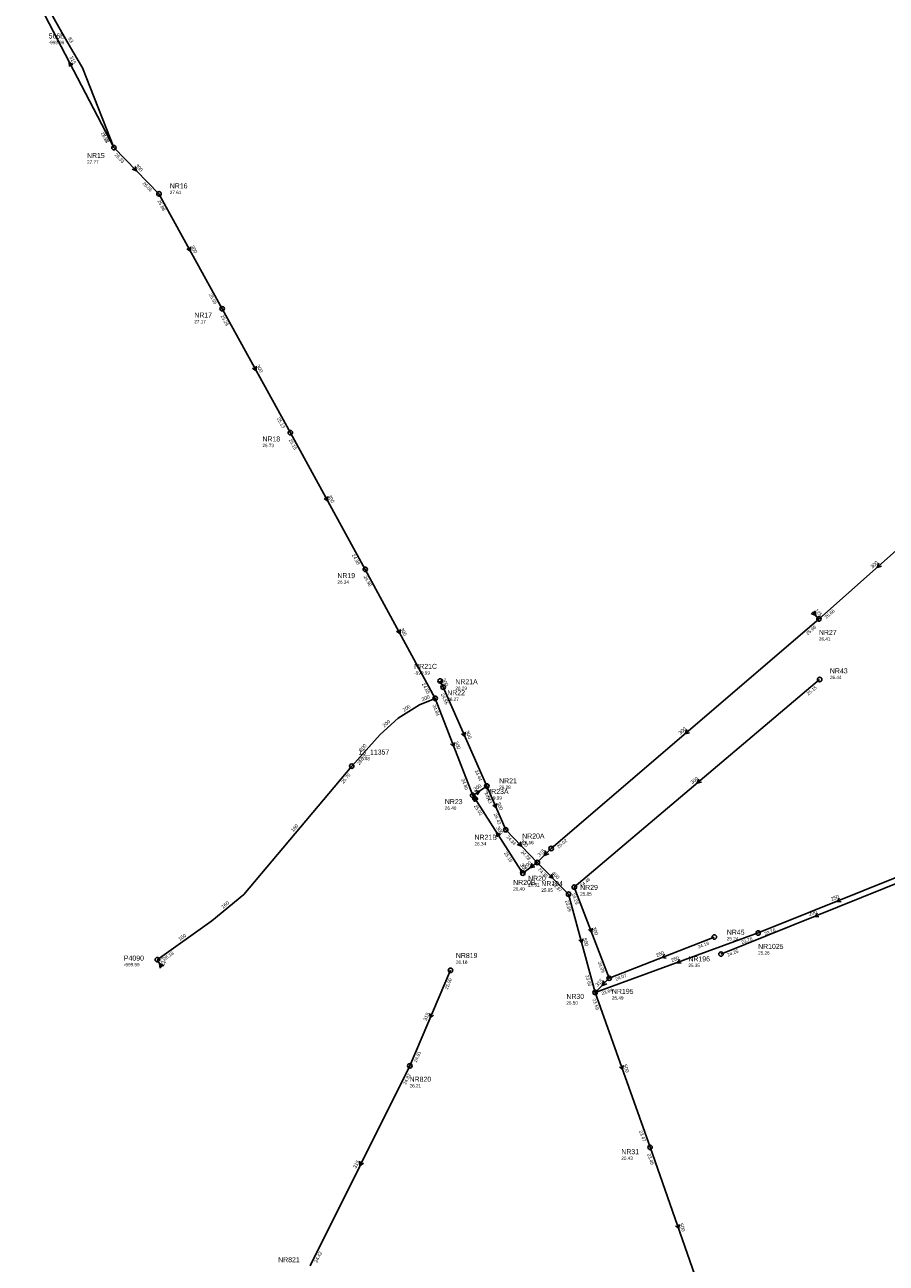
# Model space of a CAD drawing. Header units: metres. Extents: x 179992 to 198392, y 351761 to 369438.
# Tile 186 of 194: x 196682 to 196991, y 363897 to 364341. Entities that reach past the tile are written whole.
import ezdxf

# ---------------------------------------------------------------- set-up
doc = ezdxf.new("R2010")
doc.units = ezdxf.units.M

msp = doc.modelspace()

# ---------------------------------------------------------------- linework, layer by layer
at = {"layer": 'B-WE-RI-GWA-RIOOLLEIDING', "linetype": 'Continuous'}
for points in [[(196681.78, 364358.06), (196713.76, 364296.7)], [(196870.61, 364045.51), (196865.62, 364040.5)], [(196860.42, 364036.68), (196865.62, 364040.5)], [(196834.48, 364001.85), (196819.9, 363967.61)], [(196891.39, 363999), (196886.4, 363993.91)], [(196819.9, 363967.61), (196784.15, 363895.93)]]:
    msp.add_lwpolyline(points, dxfattribs=at)
at = {"layer": 'B-WE-RI-GWA-RIOOLLEIDING_BETON_300', "linetype": 'Continuous'}
for points in [[(196713.76, 364296.7), (196729.93, 364280.17)], [(196729.93, 364280.17), (196752.59, 364238.96)], [(196752.59, 364238.96), (196777.04, 364194.54)], [(196777.04, 364194.54), (196803.91, 364145.56)], [(197008.32, 364164.71), (196966.64, 364127.75)], [(196803.91, 364145.56), (196828.98, 364099.31)], [(196966.64, 364127.75), (196870.61, 364045.51)], [(196830.791, 364105.567), (196831.84, 364103.33)], [(196966.9, 364106.08), (196878.9, 364031.67)], [(196828.98, 364099.31), (196842.45, 364064.56)], [(196831.84, 364103.33), (196847.52, 364067.89)], [(196842.45, 364064.56), (196847.52, 364067.89)], [(196847.52, 364067.89), (196854.3, 364052.22)], [(196843.278, 364063.347), (196842.45, 364064.56)], [(196858.8, 364039.155), (196843.278, 364063.347)], [(196854.3, 364052.22), (196865.62, 364040.5)], [(196860.42, 364036.68), (196858.8, 364039.155)], [(196878.9, 364031.67), (196891.39, 363999)]]:
    msp.add_lwpolyline(points, dxfattribs=at)
at = {"layer": 'B-WE-RI-GWA-RIOOLLEIDING_BETON_400', "linetype": 'Continuous'}
msp.add_lwpolyline([(196865.62, 364040.5), (196876.84, 364029.16)], dxfattribs=at)
at = {"layer": 'B-WE-RI-GWA-RIOOLLEIDING_BETON_500', "linetype": 'Continuous'}
for points in [[(196876.84, 364029.16), (196886.4, 363993.91)], [(196886.4, 363993.91), (196906.07, 363938.4)], [(196906.07, 363938.4), (196926.61, 363879.95)]]:
    msp.add_lwpolyline(points, dxfattribs=at)
at = {"layer": 'B-WE-RI-GWA-RIOOLLEIDING_PVC_125', "linetype": 'Continuous'}
for points in [[(196964.318, 364130.369), (196966.64, 364127.75)], [(196731, 364003), (196729.315, 364005.635)]]:
    msp.add_lwpolyline(points, dxfattribs=at)
at = {"layer": 'B-WE-RI-GWA-RIOOLLEIDING_PVC_160', "linetype": 'Continuous'}
msp.add_lwpolyline([(196729.315, 364005.635), (196748.88, 364019.581), (196760.358, 364028.972), (196799.065, 364075.015)], dxfattribs=at)
at = {"layer": 'B-WE-RI-GWA-RIOOLLEIDING_PVC_200', "linetype": 'Continuous'}
msp.add_lwpolyline([(196799.065, 364075.015), (196809.253, 364086.379), (196815.742, 364092.204), (196823.346, 364096.956), (196828.98, 364099.31)], dxfattribs=at)
at = {"layer": 'B-WE-RI-GWA-RIOOLPUT_INSPECTIEPUT'}
for centre in [(196729.93, 364280.17), (196752.59, 364238.96), (196777.04, 364194.54), (196803.91, 364145.56), (196966.64, 364127.75), (196830.79, 364105.57), (196831.84, 364103.33), (196966.9, 364106.08), (196828.98, 364099.31), (196847.52, 364067.89), (196842.45, 364064.56), (196843.28, 364063.35), (196854.3, 364052.22), (196870.61, 364045.51), (196865.62, 364040.5), (196860.42, 364036.68), (196878.9, 364031.67), (196876.84, 364029.16), (196729.32, 364005.64), (196834.48, 364001.85), (196891.39, 363999), (196819.9, 363967.61), (196906.07, 363938.4)]:
    msp.add_circle(centre, 0.8, dxfattribs=at)
at = {"layer": 'B-WE-RI-GWA_STROMINGSRICHTING'}
for points in [[(196699.07, 364326.44), (196697.77, 364327.38), (196697.8, 364325.77)], [(196721.35, 364289.97), (196721.85, 364288.43), (196720.32, 364288.96)], [(196741.2, 364261.17), (196741.26, 364259.57), (196739.94, 364260.48)], [(196764.75, 364218.36), (196764.82, 364216.75), (196763.49, 364217.66)], [(196790.41, 364171.66), (196790.48, 364170.05), (196789.15, 364170.97)], [(196988.08, 364147.72), (196987.48, 364146.23), (196989.04, 364146.65)], [(196965.03, 364130.74), (196965.48, 364129.06), (196963.86, 364129.71)], [(196816.39, 364124.04), (196816.45, 364122.43), (196815.13, 364123.36)], [(196831.36, 364106.19), (196831.32, 364104.45), (196829.95, 364105.53)], [(196839.76, 364087.22), (196839.68, 364085.61), (196838.44, 364086.64)], [(196919.25, 364088.11), (196918.62, 364086.63), (196920.19, 364087.02)], [(196835.87, 364083.54), (196835.72, 364081.93), (196834.52, 364083.02)], [(196923.53, 364070.35), (196922.9, 364068.88), (196924.46, 364069.25)], [(196844.39, 364063.1), (196842.86, 364063.95), (196843.1, 364062.23)], [(196843.25, 364066.02), (196844.98, 364066.22), (196844.11, 364064.72)], [(196851, 364061.66), (196850.91, 364060.05), (196849.68, 364061.09)], [(196852.42, 364050.43), (196851.04, 364051.25), (196851.21, 364049.65)], [(196859.48, 364047.9), (196859.96, 364046.36), (196858.44, 364046.9)], [(196868.66, 364044.66), (196868.11, 364043.01), (196869.77, 364043.56)], [(196861.12, 364037.04), (196859.61, 364037.92), (196859.81, 364036.19)], [(196863.82, 364040.14), (196863.02, 364038.59), (196864.74, 364038.88)], [(196870.73, 364036.36), (196871.23, 364034.83), (196869.71, 364035.35)], [(196885.3, 364016.94), (196885.15, 364015.33), (196883.96, 364016.42)], [(196881.94, 364013.11), (196881.62, 364011.53), (196880.55, 364012.74)], [(196731.66, 364003.42), (196730.16, 364004.32), (196730.34, 364002.58)], [(196889.43, 363998.12), (196888.9, 363996.45), (196890.54, 363997.02)], [(196827.09, 363986.34), (196827.19, 363984.73), (196828.42, 363985.77)], [(196896.43, 363967.75), (196896.23, 363966.16), (196895.08, 363967.27)], [(196802.02, 363933.38), (196802.02, 363931.77), (196803.31, 363932.74)], [(196916.54, 363910.77), (196916.34, 363909.18), (196915.18, 363910.29)]]:
    msp.add_lwpolyline(points, dxfattribs=at)
at = {"layer": 'B-WE-RI-PERSLEIDING-RIOOLPUT_INSPECTIEPUT'}
msp.add_circle((196713.76, 364296.7), 0.8, dxfattribs=at)
at = {"layer": 'B-WE-RI-PERSLEIDING_PP_63', "linetype": 'Continuous'}
msp.add_lwpolyline([(196713.76, 364296.7), (196702.465, 364325.266), (196699.026, 364331.173), (196695.084, 364337.941), (196689.615, 364347.824)], dxfattribs=at)
at = {"layer": 'B-WE-RI-RIOOLLEIDING', "linetype": 'Continuous'}
msp.add_lwpolyline([(196998.51, 364034.64), (196931.5, 364007.66)], dxfattribs=at)
at = {"layer": 'B-WE-RI-RIOOLLEIDING_PVC_250', "linetype": 'Continuous'}
msp.add_lwpolyline([(196929.12, 364013.78), (196891.39, 363999)], dxfattribs=at)
at = {"layer": 'B-WE-RI-RIOOLPUT_INSPECTIEPUT'}
for centre in [(196799.07, 364075.02), (196929.12, 364013.78), (196931.5, 364007.66)]:
    msp.add_circle(centre, 0.8, dxfattribs=at)
at = {"layer": 'B-WE-RI-VWA-RIOOLLEIDING_PVC_250', "linetype": 'Continuous'}
for points in [[(197001.121, 364037.876), (196944.819, 364015.221)], [(196944.819, 364015.221), (196886.4, 363993.91)]]:
    msp.add_lwpolyline(points, dxfattribs=at)
at = {"layer": 'B-WE-RI-VWA-RIOOLPUT_INSPECTIEPUT'}
for centre in [(196944.82, 364015.22), (196886.4, 363993.91)]:
    msp.add_circle(centre, 0.8, dxfattribs=at)
at = {"layer": 'B-WE-RI-VWA_STROMINGSRICHTING'}
for points in [[(196974.04, 364027.75), (196972.97, 364026.55), (196974.57, 364026.42)], [(196916.72, 364005.74), (196915.61, 364004.57), (196917.21, 364004.38)]]:
    msp.add_lwpolyline(points, dxfattribs=at)
at = {"layer": 'B-WE-RI_STROMINGSRICHTING'}
for points in [[(196966.07, 364022.36), (196965.01, 364021.15), (196966.61, 364021.02)], [(196911.33, 364007.59), (196910.26, 364006.39), (196911.86, 364006.24)]]:
    msp.add_lwpolyline(points, dxfattribs=at)

# ---------------------------------------------------------------- texts
at = {"layer": 'B-WE-RI-DRAINAGE_PUTDEKSELNIVEAU'}
msp.add_text('-999.99', height=1.2, dxfattribs=at).set_placement((196690.35, 364333.79))
at = {"layer": 'B-WE-RI-DRAINAGE_PUTNUMMER'}
msp.add_text('566B', height=1.8, dxfattribs=at).set_placement((196690.35, 364335.83))
at = {"layer": 'B-WE-RI-GWA_AFM'}
for s, rotation, p in [('315', -62.47, (196697.74, 364329.11)), ('300', -45.63, (196721.31, 364290.11)), ('300', -61.2, (196741.2, 364261.31)), ('300', -61.17, (196764.75, 364218.5)), ('300', -61.25, (196790.4, 364171.81)), ('300', 41.57, (196985.79, 364145.77)), ('125', -48.44, (196965.04, 364130.74)), ('300', -61.54, (196816.37, 364124.18)), ('300', -64.88, (196831.36, 364106.17)), ('200', 22.68, (196824.42, 364098.25)), ('200', 32, (196817.81, 364094.44)), ('200', 41.91, (196810.82, 364088.83)), ('300', -66.13, (196839.78, 364087.38)), ('300', 40.58, (196916.93, 364086.22)), ('200', 48.12, (196802.53, 364080.05)), ('300', -68.81, (196835.88, 364083.69)), ('300', 33.3, (196843.26, 364066.03)), ('300', 40.22, (196921.22, 364068.47)), ('300', -66.6, (196851, 364061.81)), ('160', 49.95, (196778.12, 364051.31)), ('300', -57.32, (196850.84, 364052.98)), ('300', -45.99, (196859.44, 364048.04)), ('315', 45.11, (196866.46, 364042.46)), ('300', -56.79, (196859.4, 364039.65)), ('200', 36.3, (196861.3, 364038.28)), ('400', -45.3, (196870.7, 364036.49)), ('160', 39.29, (196752.93, 364023.88)), ('160', 35.48, (196737.38, 364012.32)), ('300', -69.08, (196885.31, 364017.09)), ('500', -74.83, (196881.97, 364013.24)), ('125', -57.4, (196729.97, 364006.05)), ('315', 45.57, (196887.24, 363995.89)), ('315', 66.93, (196825.86, 363983.59)), ('500', -70.49, (196896.45, 363967.89)), ('315', 63.49, (196800.63, 363930.72)), ('500', -70.64, (196916.56, 363910.91))]:
    msp.add_text(s, height=1.3, rotation=rotation, dxfattribs=at).set_placement(p)
at = {"layer": 'B-WE-RI-GWA_BOB'}
for s, rotation, p in [('26.33', -62.47, (196709.02, 364301.9)), ('26.33', -45.63, (196713.87, 364294.01)), ('26.06', -45.63, (196723.89, 364283.77)), ('25.88', -61.2, (196729.32, 364277.55)), ('25.66', -61.2, (196747.74, 364244.05)), ('25.29', -61.17, (196751.98, 364236.34)), ('25.13', -61.17, (196772.18, 364199.63)), ('25.15', -61.25, (196776.42, 364191.92)), ('24.98', -61.25, (196799.06, 364150.66)), ('24.98', -61.54, (196803.28, 364142.94)), ('25.66', 41.57, (196969.33, 364127.73)), ('25.66', 40.58, (196962.65, 364121.96)), ('24.85', -61.54, (196824.16, 364104.43)), ('25.15', 40.22, (196962.87, 364100.31)), ('24.55', -66.13, (196831, 364100.77)), ('24.84', -68.81, (196828.02, 364096.79)), ('25.70', 48.12, (196801.74, 364075.3)), ('25.70', 49.95, (196796.07, 364068.65)), ('24.44', -66.13, (196843.12, 364073.38)), ('24.80', -68.81, (196838.31, 364070.25)), ('24.43', -66.6, (196846.66, 364065.34)), ('25.02', -57.32, (196842.84, 364060.69)), ('24.42', -66.6, (196849.95, 364057.75)), ('24.36', -45.99, (196854.39, 364049.53)), ('25.02', 40.58, (196873.3, 364045.44)), ('25.15', -57.32, (196853.61, 364043.91)), ('24.28', -45.99, (196859.6, 364044.14)), ('24.35', -45.3, (196865.75, 364037.81)), ('23.87', -45.3, (196870.78, 364032.73)), ('24.46', 40.22, (196881.59, 364031.59)), ('24.29', -69.08, (196877.93, 364029.16)), ('23.69', -74.83, (196875.63, 364026.76)), ('26.18', 35.48, (196731.99, 364005.33)), ('24.09', -69.08, (196887.28, 364004.71)), ('25.00', 66.93, (196833.47, 363994.89)), ('23.60', -74.83, (196882.88, 364000)), ('23.59', -70.49, (196885.37, 363991.42)), ('24.81', 66.93, (196822.34, 363968.74)), ('24.82', 63.49, (196818.48, 363960.72)), ('23.47', -70.49, (196902.1, 363944.21)), ('23.45', -70.64, (196905.03, 363935.92)), ('24.42', 63.49, (196786.65, 363896.92))]:
    msp.add_text(s, height=1.2, rotation=rotation, dxfattribs=at).set_placement(p)
at = {"layer": 'B-WE-RI-GWA_PUTDEKSELNIVEAU'}
for s, p in [('27.61', (196733.81, 364280.05)), ('27.17', (196742.59, 364233.77)), ('26.73', (196767.04, 364189.35)), ('26.34', (196793.91, 364140.37)), ('26.41', (196966.64, 364120.01)), ('-999.99', (196821.49, 364107.84)), ('26.29', (196836.23, 364102.34)), ('26.44', (196970.58, 364106.23)), ('26.27', (196833.33, 364098.4)), ('26.28', (196851.94, 364066.83)), ('-999.99', (196847.3, 364063.02)), ('26.40', (196832.45, 364059.37)), ('26.34', (196843.12, 364046.6)), ('26.56', (196860.2, 364047.04)), ('26.51', (196862.32, 364031.88)), ('26.40', (196856.97, 364030.41)), ('25.85', (196867.06, 364029.97)), ('25.85', (196881, 364028.62)), ('-999.99', (196717.35, 364003.28)), ('26.18', (196836.43, 364004.2)), ('25.49', (196892.39, 363991.36)), ('26.21', (196819.82, 363959.87)), ('25.43', (196895.77, 363933.9))]:
    msp.add_text(s, height=1.2, dxfattribs=at).set_placement(p)
at = {"layer": 'B-WE-RI-GWA_PUTNUMMER'}
for s, p in [('NR16', (196733.81, 364282.09)), ('NR17', (196742.59, 364235.81)), ('NR18', (196767.04, 364191.39)), ('NR19', (196793.91, 364142.41)), ('NR27', (196966.64, 364122.05)), ('NR21C', (196821.49, 364109.88)), ('NR43', (196970.58, 364108.27)), ('NR21A', (196836.23, 364104.38)), ('NR22', (196833.33, 364100.44)), ('NR21', (196851.94, 364068.87)), ('NR23A', (196847.3, 364065.06)), ('NR23', (196832.45, 364061.41)), ('NR21B', (196843.12, 364048.64)), ('NR20A', (196860.2, 364049.08)), ('NR20B', (196856.97, 364032.45)), ('NR20', (196862.32, 364033.92)), ('NR194', (196867.06, 364032.01)), ('NR29', (196881, 364030.66)), ('P4090', (196717.35, 364005.32)), ('NR819', (196836.43, 364006.24)), ('NR195', (196892.39, 363993.4)), ('NR820', (196819.82, 363961.91)), ('NR31', (196895.77, 363935.94)), ('NR821', (196772.67, 363897.21))]:
    msp.add_text(s, height=1.8, dxfattribs=at).set_placement(p)
at = {"layer": 'B-WE-RI-PERSLEIDING_AFM'}
msp.add_text('63', height=1.3, rotation=-59.78, dxfattribs=at).set_placement((196697.22, 364335.86))
at = {"layer": 'B-WE-RI-PERSLEIDING_BOB'}
msp.add_text('0.00', height=1.2, rotation=-68.43, dxfattribs=at).set_placement((196709.94, 364301.47))
at = {"layer": 'B-WE-RI-PERSLEIDING_PUTDEKSELNIVEAU'}
msp.add_text('27.77', height=1.2, dxfattribs=at).set_placement((196704.12, 364290.94))
at = {"layer": 'B-WE-RI-PERSLEIDING_PUTNUMMER'}
msp.add_text('NR15', height=1.8, dxfattribs=at).set_placement((196704.12, 364292.98))
at = {"layer": 'B-WE-RI-VWA_AFM'}
for rotation, p in [(21.92, (196971.22, 364026.69)), (20.04, (196913.87, 364004.76))]:
    msp.add_text('250', height=1.3, rotation=rotation, dxfattribs=at).set_placement(p)
at = {"layer": 'B-WE-RI-VWA_BOB'}
for s, rotation, p in [('23.76', 21.92, (196947.35, 364014.3)), ('23.76', 20.04, (196939.05, 364011.2)), ('23.64', 20.04, (196888.9, 363992.9))]:
    msp.add_text(s, height=1.2, rotation=rotation, dxfattribs=at).set_placement(p)
at = {"layer": 'B-WE-RI-VWA_PUTDEKSELNIVEAU'}
for s, p in [('25.26', (196944.82, 364007.48)), ('25.50', (196876.05, 363989.57))]:
    msp.add_text(s, height=1.2, dxfattribs=at).set_placement(p)
at = {"layer": 'B-WE-RI-VWA_PUTNUMMER'}
for s, p in [('NR1025', (196944.82, 364009.52)), ('NR30', (196876.05, 363991.61))]:
    msp.add_text(s, height=1.8, dxfattribs=at).set_placement(p)
at = {"layer": 'B-WE-RI_AFM'}
for s, rotation, p in [('200', 21.93, (196963.26, 364021.29)), ('250', 21.39, (196908.51, 364006.54))]:
    msp.add_text(s, height=1.3, rotation=rotation, dxfattribs=at).set_placement(p)
at = {"layer": 'B-WE-RI_BOB'}
for s, rotation, p in [('24.19', 21.39, (196923.45, 364009.62)), ('24.25', 21.93, (196934.03, 364006.74)), ('24.07', 21.39, (196893.91, 363998.05))]:
    msp.add_text(s, height=1.2, rotation=rotation, dxfattribs=at).set_placement(p)
at = {"layer": 'B-WE-RI_PUTDEKSELNIVEAU'}
for s, p in [('26.48', (196801.46, 364077.13)), ('25.24', (196933.6, 364012.56)), ('25.35', (196919.82, 364003))]:
    msp.add_text(s, height=1.2, dxfattribs=at).set_placement(p)
at = {"layer": 'B-WE-RI_PUTNUMMER'}
for s, p in [('13_11357', (196801.46, 364079.17)), ('NR45', (196933.6, 364014.6)), ('NR196', (196919.82, 364005.04))]:
    msp.add_text(s, height=1.8, dxfattribs=at).set_placement(p)

doc.saveas('drawing.dxf')
